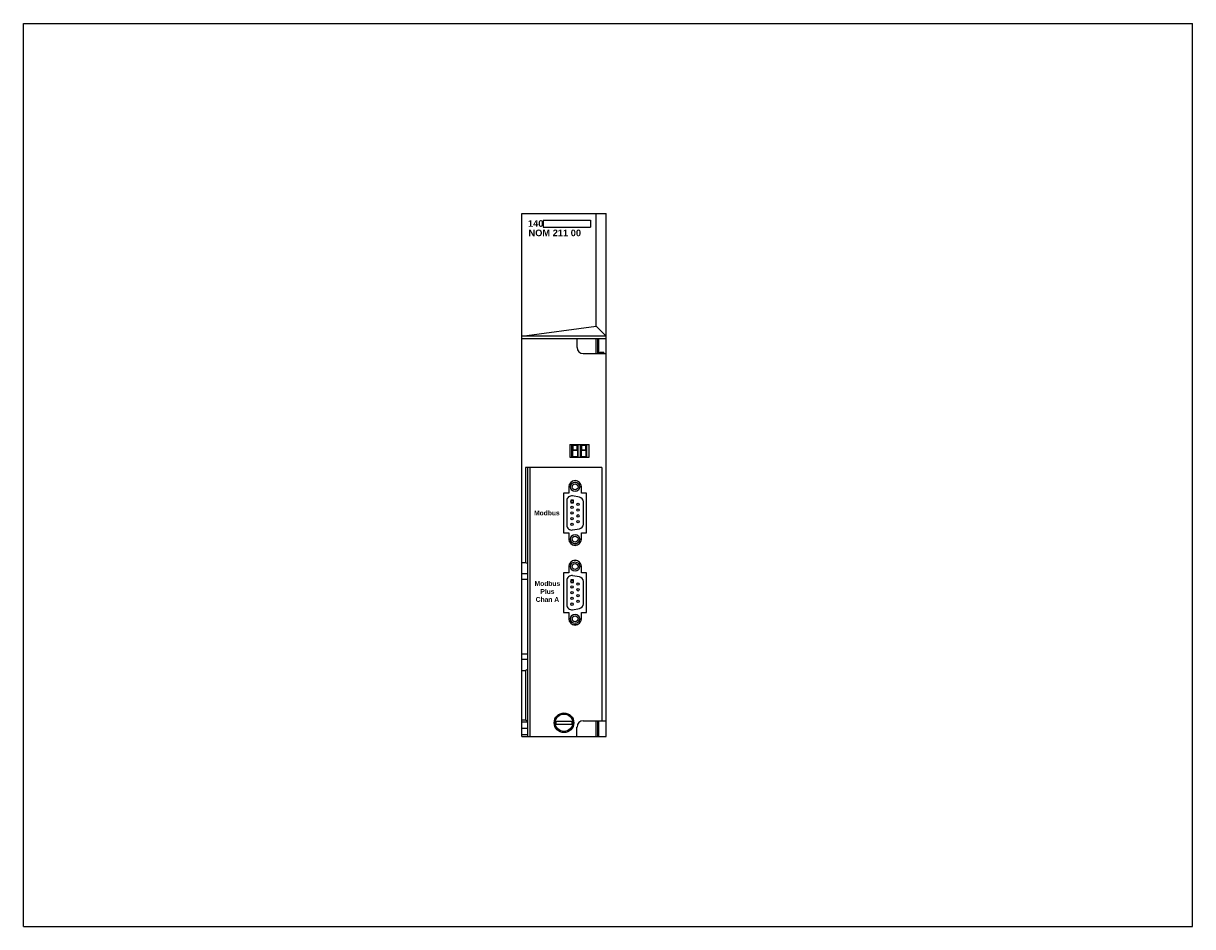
# Model space of a CAD drawing. Extents: x 0 to 22, y 0 to 17.
import ezdxf

# ---------------------------------------------------------------- set-up
doc = ezdxf.new("R2010")
doc.units = 0
doc.header["$LTSCALE"] = 1.21
doc.header["$MEASUREMENT"] = 0
doc.layers.get('0').update_dxf_attribs({"linetype": 'CONTINUOUS'})

msp = doc.modelspace()

# ---------------------------------------------------------------- linework, layer by layer
for p, q in [((0, 0), (0, 17)), ((0, 17), (22, 17)), ((22, 0), (22, 17)), ((9.377, 3.58), (9.377, 13.422)), ((9.377, 13.422), (10.966, 13.422)), ((10.778, 11.302), (10.778, 13.422)), ((10.966, 3.58), (10.966, 13.422)), ((9.782, 13.298), (10.672, 13.298)), ((9.782, 13.298), (9.782, 13.163)), ((10.672, 13.298), (10.672, 13.163)), ((9.782, 13.163), (10.672, 13.163)), ((9.377, 11.114), (10.778, 11.302)), ((10.778, 11.302), (10.966, 11.114)), ((10.966, 11.114), (9.377, 11.114)), ((9.377, 11.07), (10.966, 11.07)), ((10.416, 11.07), (10.416, 10.902)), ((10.779, 10.784), (10.779, 11.07)), ((10.808, 10.784), (10.808, 11.07)), ((10.828, 10.784), (10.828, 11.07)), ((10.535, 10.784), (10.966, 10.784)), ((10.844, 10.784), (10.844, 10.814)), ((10.844, 10.814), (10.924, 10.814)), ((10.924, 10.784), (10.924, 10.814)), ((10.279, 9.074), (10.279, 8.838)), ((10.279, 9.074), (10.647, 9.074)), ((10.32, 8.838), (10.32, 9.075)), ((10.331, 9.066), (10.331, 8.846)), ((10.431, 9.066), (10.331, 9.066)), ((10.341, 9.056), (10.341, 8.976)), ((10.421, 9.056), (10.341, 9.056)), ((10.421, 8.976), (10.421, 9.056)), ((10.431, 8.846), (10.431, 9.066)), ((10.44, 8.838), (10.44, 9.074)), ((10.482, 8.838), (10.482, 9.075)), ((10.492, 9.066), (10.492, 8.846)), ((10.592, 9.066), (10.492, 9.066)), ((10.502, 9.056), (10.492, 9.066)), ((10.502, 9.056), (10.502, 8.976)), ((10.582, 9.056), (10.502, 9.056)), ((10.582, 9.056), (10.592, 9.066)), ((10.582, 8.976), (10.582, 9.056)), ((10.592, 8.846), (10.592, 9.066)), ((10.601, 8.838), (10.601, 9.074)), ((10.647, 8.838), (10.647, 9.074)), ((10.279, 8.838), (10.647, 8.838)), ((10.341, 8.976), (10.331, 8.966)), ((10.331, 8.966), (10.431, 8.966)), ((10.331, 8.846), (10.431, 8.846)), ((10.341, 8.976), (10.421, 8.976)), ((10.421, 8.976), (10.431, 8.966)), ((10.502, 8.976), (10.492, 8.966)), ((10.492, 8.966), (10.592, 8.966)), ((10.492, 8.846), (10.592, 8.846)), ((10.502, 8.976), (10.582, 8.976)), ((10.582, 8.976), (10.592, 8.966)), ((9.45, 8.639), (9.45, 6.854)), ((10.887, 8.639), (9.45, 8.639)), ((9.49, 3.58), (9.49, 8.639)), ((9.529, 8.639), (9.529, 3.58)), ((10.887, 8.639), (10.887, 3.875)), ((10.409, 8.392), (10.354, 8.392)), ((10.263, 8.159), (10.165, 8.159)), ((10.165, 8.159), (10.165, 7.411)), ((10.263, 8.277), (10.263, 8.159)), ((10.5, 8.159), (10.5, 8.277)), ((10.598, 8.159), (10.5, 8.159)), ((10.598, 7.411), (10.598, 8.159)), ((10.225, 8.017), (10.225, 7.554)), ((10.462, 8.082), (10.331, 8.105)), ((10.536, 7.577), (10.536, 7.993)), ((10.331, 7.465), (10.462, 7.488)), ((10.165, 7.411), (10.263, 7.411)), ((10.263, 7.411), (10.263, 7.292)), ((10.5, 7.411), (10.598, 7.411)), ((10.5, 7.292), (10.5, 7.411)), ((10.413, 7.179), (10.35, 7.179)), ((9.377, 6.854), (9.45, 6.854)), ((9.49, 6.831), (9.45, 6.854)), ((10.409, 6.892), (10.354, 6.892)), ((9.377, 6.644), (9.49, 6.644)), ((10.263, 6.659), (10.165, 6.659)), ((10.165, 6.659), (10.165, 5.911)), ((10.263, 6.777), (10.263, 6.659)), ((10.462, 6.582), (10.331, 6.605)), ((10.5, 6.659), (10.5, 6.777)), ((10.598, 6.659), (10.5, 6.659)), ((10.598, 5.911), (10.598, 6.659)), ((9.377, 6.542), (9.49, 6.542)), ((10.225, 6.517), (10.225, 6.054)), ((10.536, 6.077), (10.536, 6.493)), ((10.331, 5.965), (10.462, 5.988)), ((10.165, 5.911), (10.263, 5.911)), ((10.263, 5.911), (10.263, 5.792)), ((10.5, 5.911), (10.598, 5.911)), ((10.5, 5.792), (10.5, 5.911)), ((10.413, 5.679), (10.35, 5.679)), ((9.377, 5.135), (9.49, 5.135)), ((9.377, 5.033), (9.49, 5.033)), ((9.49, 4.845), (9.45, 4.823)), ((9.377, 4.823), (9.45, 4.823)), ((9.45, 4.823), (9.45, 3.894)), ((9.377, 3.894), (9.45, 3.894)), ((9.377, 3.855), (9.49, 3.855)), ((9.49, 3.855), (9.45, 3.894)), ((10.326, 3.863), (10.017, 3.863)), ((10.017, 3.81), (10.326, 3.81)), ((10.416, 3.58), (10.416, 3.757)), ((10.535, 3.875), (10.966, 3.875)), ((10.779, 3.58), (10.779, 3.875)), ((10.808, 3.58), (10.808, 3.875)), ((10.828, 3.58), (10.828, 3.875)), ((9.377, 3.737), (9.49, 3.737)), ((9.377, 3.619), (9.49, 3.619)), ((9.377, 3.58), (10.966, 3.58)), ((0, 0), (22, 0))]:
    msp.add_line(p, q)
at = {"color": 4}
for p, q in [((10.351, 8.027), (10.3, 8.027)), ((10.3, 8.027), (10.3, 7.975)), ((10.3, 7.975), (10.351, 7.975)), ((10.351, 7.975), (10.351, 8.027)), ((10.351, 6.527), (10.3, 6.527)), ((10.3, 6.527), (10.3, 6.475)), ((10.3, 6.475), (10.351, 6.475)), ((10.351, 6.475), (10.351, 6.527))]:
    msp.add_line(p, q, dxfattribs=at)
for centre, radius in [((10.381, 8.277), 0.086), ((10.381, 8.277), 0.056), ((10.325, 8.001), 0.0225), ((10.437, 7.947), 0.0225), ((10.325, 7.893), 0.0225), ((10.325, 7.785), 0.0225), ((10.437, 7.839), 0.0225), ((10.437, 7.731), 0.0225), ((10.325, 7.677), 0.0225), ((10.325, 7.569), 0.0225), ((10.437, 7.623), 0.0225), ((10.381, 7.293), 0.086), ((10.381, 7.293), 0.056), ((10.381, 6.777), 0.086), ((10.381, 6.777), 0.056), ((10.325, 6.501), 0.0225), ((10.325, 6.393), 0.0225), ((10.437, 6.447), 0.0225), ((10.325, 6.285), 0.0225), ((10.325, 6.177), 0.0225), ((10.437, 6.339), 0.0225), ((10.437, 6.231), 0.0225), ((10.325, 6.069), 0.0225), ((10.437, 6.123), 0.0225), ((10.381, 5.793), 0.086), ((10.381, 5.793), 0.056), ((10.172, 3.837), 0.185), ((10.172, 3.837), 0.164)]:
    msp.add_circle(centre, radius)
for centre, radius, start, end in [((10.535, 10.902), 0.118, 180, 270), ((10.381, 8.277), 0.118, 0, 180), ((10.315, 8.017), 0.09, 80, 180), ((10.446, 7.993), 0.09, 0, 80), ((10.315, 7.554), 0.09, 180, 280), ((10.446, 7.577), 0.09, 280, 0), ((10.381, 7.292), 0.118, 180, 0), ((10.381, 6.777), 0.118, 0, 180), ((10.315, 6.517), 0.09, 80, 180), ((10.446, 6.493), 0.09, 0, 80), ((10.315, 6.054), 0.09, 180, 280), ((10.446, 6.077), 0.09, 280, 0), ((10.381, 5.792), 0.118, 180, 0), ((10.172, 3.837), 0.156, 170.2159, 189.7841), ((10.172, 3.837), 0.156, 350.2159, 9.7841), ((10.535, 3.757), 0.118, 90, 180)]:
    msp.add_arc(centre, radius, start, end)

# ---------------------------------------------------------------- texts
for s, insert, char_height, width, attachment_point in [('{\\fArial|b1|i0|c0|p34;140}', (9.494, 13.296), 0.125, 0.2823, 1), ('{\\fArial|b1|i0|c0|p34;NOM 211 00}', (9.503, 13.119), 0.125, 1.125, 1), ('{\\fArial|b1|i0|c0|p34;Modbus}', (9.609, 7.831), 0.09, 0.6239, 1), ('{\\fArial|b1|i0|c0|p34;Modbus\\PPlus\\PChan A}', (9.86, 6.307), 0.09, 1.0528, 5)]:
    msp.add_mtext(s, dxfattribs=dict(insert=insert, char_height=char_height, width=width, attachment_point=attachment_point))

doc.saveas('drawing.dxf')
